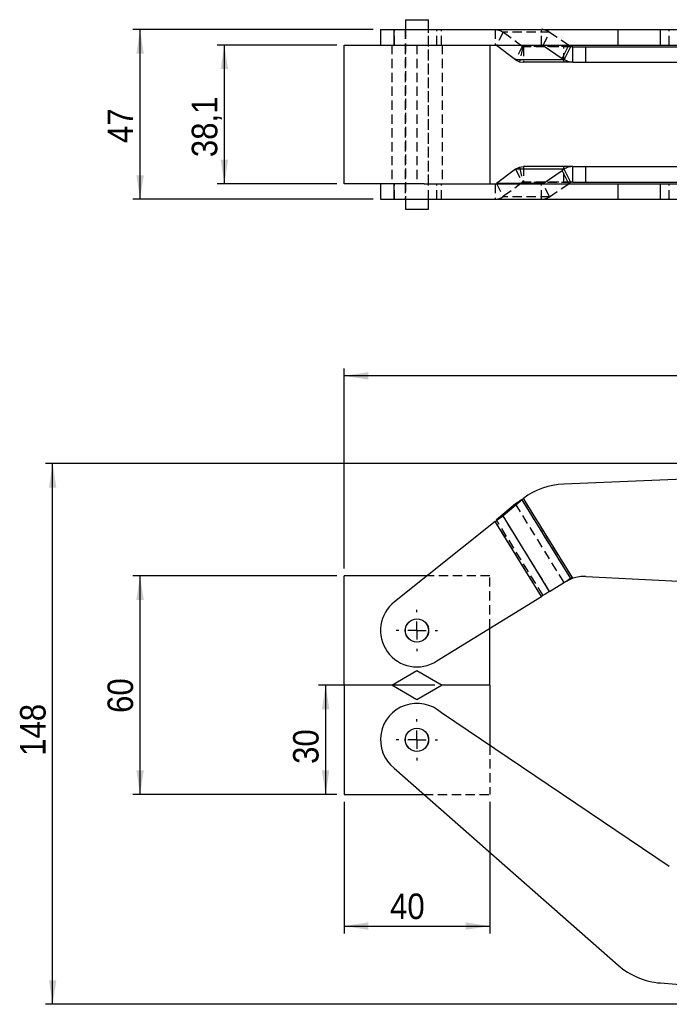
# Model space of a CAD drawing. Extents: x 63 to 825, y 32 to 534.
# Tile 2 of 4: x 63 to 242, y 264 to 534. Entities that reach past the tile are written whole.
import ezdxf

# ---------------------------------------------------------------- set-up
doc = ezdxf.new("R2010")
doc.units = 0
doc.header["$LTSCALE"] = 2
doc.linetypes.add('SLD-SÓLIDA', pattern=[0])
doc.linetypes.add('SLD-TRACEJADA', pattern=[1.905, 1.27, -0.635])
doc.layers.get('0').update_dxf_attribs({"linetype": 'CONTINUOUS'})
doc.styles.add('SLDTEXTSTYLE0', font='GOTHIC.TTF', dxfattribs={"width": 0.913})
doc.dimstyles.new('SLDDIMSTYLE0', dxfattribs={"dimtxt": 7, "dimasz": 6.604, "dimexe": 0, "dimexo": 0.0625, "dimgap": 1.75, "dimtad": 1, "dimdec": 0, "dimrnd": 1e-09, "dimzin": 12, "dimtxsty": 'SLDTEXTSTYLE0', "dimsah": 1, "dimcen": 0.09, "dimazin": 3, "dimtfac": 1, "dimtdec": 0, "dimtofl": 0, "dimtmove": 0, "dimatfit": 3, "dimtolj": 1, "dimtzin": 12})
doc.dimstyles.new('SLDDIMSTYLE1', dxfattribs={"dimtxt": 7, "dimasz": 6.604, "dimexe": 0, "dimexo": 0.0625, "dimgap": 1.75, "dimtad": 1, "dimdec": 0, "dimrnd": 1e-09, "dimzin": 12, "dimtxsty": 'SLDTEXTSTYLE0', "dimsah": 1, "dimcen": 0.09, "dimazin": 3, "dimtfac": 1, "dimtofl": 0, "dimtmove": 0, "dimatfit": 3, "dimtolj": 1, "dimtzin": 12})
doc.dimstyles.new('SLDDIMSTYLE2', dxfattribs={"dimtxt": 7, "dimasz": 6.604, "dimexe": 0, "dimexo": 0.0625, "dimgap": 1.75, "dimtad": 1, "dimrnd": 1e-09, "dimzin": 12, "dimtxsty": 'SLDTEXTSTYLE0', "dimsah": 1, "dimcen": 0.09, "dimazin": 3, "dimtfac": 1, "dimtofl": 0, "dimtmove": 0, "dimatfit": 3, "dimtolj": 1, "dimtzin": 12})

# ---------------------------------------------------------------- blocks, each defined once
blk = doc.blocks.new('*D1')
for p, q in [((152.31, 383.69), (152.31, 438.57)), ((584.24, 374.58), (584.24, 438.57)), ((584.24, 436.57), (152.31, 436.57))]:
    blk.add_line(p, q)
for points in [[(152.31, 436.57), (158.92, 435.55), (158.92, 437.58)], [(584.24, 436.57), (577.64, 437.58), (577.64, 435.55)]]:
    blk.add_solid(points)
at = {"insert": (371.95, 445.51, 0.1), "char_height": 7, "attachment_point": 1, "style": 'SLDTEXTSTYLE0'}
blk.add_mtext('432', dxfattribs=at)
blk = doc.blocks.new('*D2')
for p, q in [((345.78, 412.5), (70.31, 412.5)), ((72.31, 264.08), (72.31, 412.5)), ((312.51, 264.08), (70.31, 264.08))]:
    blk.add_line(p, q)
for points in [[(72.31, 412.5), (71.3, 405.9), (73.33, 405.9)], [(72.31, 264.08), (73.33, 270.68), (71.3, 270.68)]]:
    blk.add_solid(points)
at = {"insert": (63.37, 332.27, 0.1), "char_height": 7, "attachment_point": 1, "rotation": 90, "style": 'SLDTEXTSTYLE0'}
blk.add_mtext('148', dxfattribs=at)
blk = doc.blocks.new('*D3')
for p, q in [((150.31, 381.69), (94.31, 381.69)), ((96.31, 321.69), (96.31, 381.69)), ((150.31, 321.69), (94.31, 321.69))]:
    blk.add_line(p, q)
for points in [[(96.31, 381.69), (95.3, 375.08), (97.33, 375.08)], [(96.31, 321.69), (97.33, 328.29), (95.3, 328.29)]]:
    blk.add_solid(points)
at = {"insert": (87.37, 344.06, 0.1), "char_height": 7, "attachment_point": 1, "rotation": 90, "style": 'SLDTEXTSTYLE0'}
blk.add_mtext('60', dxfattribs=at)
blk = doc.blocks.new('*D4')
for p, q in [((177.24, 351.69), (145.24, 351.69)), ((147.24, 351.69), (147.24, 321.69)), ((150.31, 321.69), (145.24, 321.69))]:
    blk.add_line(p, q)
for points in [[(147.24, 351.69), (146.22, 345.08), (148.26, 345.08)], [(147.24, 321.69), (148.26, 328.29), (146.22, 328.29)]]:
    blk.add_solid(points)
at = {"insert": (138.3, 330.06, 0.1), "char_height": 7, "attachment_point": 1, "rotation": 90, "style": 'SLDTEXTSTYLE0'}
blk.add_mtext('30', dxfattribs=at)
blk = doc.blocks.new('*D6')
for p, q in [((152.31, 319.69), (152.31, 283.54)), ((192.31, 319.69), (192.31, 283.54)), ((152.31, 285.54), (192.31, 285.54))]:
    blk.add_line(p, q)
for points in [[(152.31, 285.54), (158.92, 284.53), (158.92, 286.56)], [(192.31, 285.54), (185.71, 286.56), (185.71, 284.53)]]:
    blk.add_solid(points)
at = {"insert": (164.93, 294.48, 0.1), "char_height": 7, "attachment_point": 1, "style": 'SLDTEXTSTYLE0'}
blk.add_mtext('40', dxfattribs=at)
blk = doc.blocks.new('SW_CENTERMARKSYMBOL_0')
at = {"color": 0}
for p, q in [((0, 5), (0, 5.675)), ((-5, 0), (-5.675, 0)), ((0, 0), (-2.5, 0)), ((0, 0), (0, 2.5)), ((0, 0), (0, -2.5)), ((0, 0), (2.5, 0)), ((5, 0), (5.675, 0)), ((0, -5), (0, -5.675))]:
    blk.add_line(p, q, dxfattribs=at)
blk = doc.blocks.new('SW_CENTERMARKSYMBOL_1')
at = {"color": 0}
for p, q in [((0, 5), (0, 5.675)), ((-5, 0), (-5.675, 0)), ((0, 0), (-2.5, 0)), ((0, 0), (0, 2.5)), ((0, 0), (0, -2.5)), ((0, 0), (2.5, 0)), ((5, 0), (5.675, 0)), ((0, -5), (0, -5.675))]:
    blk.add_line(p, q, dxfattribs=at)
blk = doc.blocks.new('*D15')
for p, q in [((160.31, 531.63), (94.31, 531.63)), ((96.31, 485.03), (96.31, 531.63)), ((160.31, 485.03), (94.31, 485.03))]:
    blk.add_line(p, q)
for points in [[(96.31, 531.63), (95.3, 525.03), (97.33, 525.03)], [(96.31, 485.03), (97.33, 491.63), (95.3, 491.63)]]:
    blk.add_solid(points)
at = {"insert": (87.37, 500.48, -13.17), "char_height": 7, "attachment_point": 1, "rotation": 90, "style": 'SLDTEXTSTYLE0'}
blk.add_mtext('47', dxfattribs=at)
blk = doc.blocks.new('*D16')
for p, q in [((150.31, 527.38), (117.44, 527.38)), ((119.44, 489.28), (119.44, 527.38)), ((150.31, 489.28), (117.44, 489.28))]:
    blk.add_line(p, q)
for points in [[(119.44, 527.38), (118.43, 520.78), (120.46, 520.78)], [(119.44, 489.28), (120.46, 495.88), (118.43, 495.88)]]:
    blk.add_solid(points)
at = {"insert": (110.5, 496.6, -13.17), "char_height": 7, "attachment_point": 1, "rotation": 90, "style": 'SLDTEXTSTYLE0'}
blk.add_mtext('38,1', dxfattribs=at)

msp = doc.modelspace()

# ---------------------------------------------------------------- linework, layer by layer
at = {"color": 7, "linetype": 'SLD-SÓLIDA'}
for p, q in [((169.136, 534.329), (169.136, 531.629)), ((169.136, 534.329), (172.311, 534.329)), ((172.311, 534.329), (175.486, 534.329)), ((175.486, 531.629), (175.486, 534.329)), ((162.311, 531.629), (162.311, 527.379)), ((162.311, 531.629), (166.095, 531.629)), ((166.095, 527.379), (166.095, 531.629)), ((166.095, 531.629), (227.496, 531.629)), ((227.496, 527.379), (227.496, 531.629)), ((227.496, 531.629), (239.138, 531.629)), ((239.138, 527.379), (239.138, 531.629)), ((239.138, 531.629), (312.941, 531.629)), ((152.311, 527.379), (174.244, 527.379)), ((152.311, 489.279), (152.311, 527.379)), ((174.244, 527.379), (227.496, 527.379)), ((192.311, 527.379), (192.311, 489.279)), ((206.922, 527.245), (194.12, 527.245)), ((199.39, 523.333), (194.12, 527.245)), ((206.922, 527.245), (212.182, 523.676)), ((212.182, 523.676), (213.991, 527.357)), ((212.702, 523.333), (214.51, 527.013)), ((213.958, 527.379), (213.991, 527.357)), ((227.496, 527.379), (239.138, 527.379)), ((239.138, 527.379), (312.941, 527.379)), ((215.067, 522.629), (215.067, 526.879)), ((215.067, 526.879), (218.706, 526.879)), ((218.706, 522.629), (218.706, 526.879)), ((218.706, 526.879), (310.604, 526.879)), ((212.702, 523.333), (199.39, 523.333)), ((199.39, 523.333), (200.416, 522.808)), ((200.416, 522.808), (201.527, 522.629)), ((215.067, 522.629), (201.527, 522.629)), ((215.067, 522.629), (218.706, 522.629)), ((218.706, 522.629), (310.604, 522.629)), ((199.39, 493.326), (194.12, 489.413)), ((199.39, 493.326), (200.416, 493.85)), ((212.702, 493.326), (199.39, 493.326)), ((200.416, 493.85), (201.527, 494.029)), ((215.067, 494.029), (201.527, 494.029)), ((206.922, 489.413), (212.182, 492.982)), ((213.991, 489.302), (212.182, 492.982)), ((214.51, 489.645), (212.702, 493.326)), ((215.067, 489.779), (215.067, 494.029)), ((215.067, 494.029), (218.706, 494.029)), ((218.706, 489.779), (218.706, 494.029)), ((218.706, 494.029), (310.604, 494.029)), ((174.244, 489.279), (152.311, 489.279)), ((162.311, 489.279), (162.311, 485.029)), ((166.095, 485.029), (166.095, 489.279)), ((174.244, 489.279), (227.496, 489.279)), ((206.922, 489.413), (194.12, 489.413)), ((213.958, 489.279), (213.991, 489.302)), ((215.067, 489.779), (218.706, 489.779)), ((218.706, 489.779), (310.604, 489.779)), ((227.496, 485.029), (227.496, 489.279)), ((227.496, 489.279), (239.138, 489.279)), ((239.138, 485.029), (239.138, 489.279)), ((239.138, 489.279), (312.941, 489.279)), ((162.311, 485.029), (166.095, 485.029)), ((166.095, 485.029), (227.496, 485.029)), ((169.136, 485.029), (169.136, 482.329)), ((175.486, 482.329), (175.486, 485.029)), ((227.496, 485.029), (239.138, 485.029)), ((239.138, 485.029), (312.941, 485.029)), ((169.136, 482.329), (172.311, 482.329)), ((172.311, 482.329), (175.486, 482.329)), ((346.871, 412.472), (212.604, 406.861)), ((200.416, 402.156), (201.527, 402.944)), ((201.352, 402.734), (200.416, 402.156)), ((201.199, 402.523), (201.352, 402.734)), ((201.352, 402.734), (201.527, 402.944)), ((215.067, 381.007), (201.527, 402.944)), ((199.39, 401.407), (194.12, 397.043)), ((201.199, 402.523), (195.928, 398.159)), ((201.199, 402.523), (199.39, 401.407)), ((199.39, 401.407), (200.416, 402.156)), ((214.51, 380.958), (201.199, 402.523)), ((195.928, 398.159), (194.12, 397.043)), ((208.73, 377.419), (195.928, 398.159)), ((193.798, 396.612), (166.185, 374.589)), ((206.497, 376.04), (193.798, 396.612)), ((175.083, 381.686), (152.311, 381.686)), ((152.311, 351.686), (152.311, 381.686)), ((218.706, 381.494), (326.895, 375.92)), ((208.73, 377.419), (213.991, 380.666)), ((214.137, 380.728), (214.51, 380.958)), ((177.802, 358.328), (206.497, 376.04)), ((192.311, 351.686), (192.311, 367.284)), ((165.383, 351.686), (172.311, 355.686)), ((172.311, 355.686), (179.24, 351.686)), ((165.383, 351.686), (152.311, 351.686)), ((152.311, 351.686), (152.311, 321.686)), ((172.311, 347.686), (165.383, 351.686)), ((179.24, 351.686), (172.311, 347.686)), ((192.311, 351.686), (179.24, 351.686)), ((192.311, 351.686), (192.311, 335.129)), ((241.578, 301.877), (179.027, 344.095)), ((166.095, 328.853), (227.496, 274.854)), ((152.311, 321.686), (174.244, 321.686)), ((239.138, 269.933), (312.941, 264.138))]:
    msp.add_line(p, q, dxfattribs=at)
at = {"color": 7, "linetype": 'SLD-TRACEJADA'}
for p, q in [((166.185, 527.379), (166.185, 531.629)), ((169.111, 531.629), (169.111, 527.379)), ((169.136, 531.629), (169.136, 485.029)), ((175.486, 485.029), (175.486, 531.629)), ((175.511, 527.379), (175.511, 531.629)), ((177.802, 527.379), (177.802, 531.629)), ((179.027, 527.379), (179.027, 531.629)), ((193.798, 531.629), (193.798, 527.379)), ((195.928, 530.926), (194.12, 527.245)), ((208.73, 530.926), (195.928, 530.926)), ((201.199, 527.013), (195.928, 530.926)), ((206.497, 527.379), (206.497, 531.629)), ((206.988, 527.379), (208.73, 530.926)), ((208.73, 530.926), (213.958, 527.379)), ((241.578, 527.379), (241.578, 531.629)), ((165.383, 527.379), (165.383, 489.279)), ((169.111, 527.379), (169.111, 489.279)), ((172.311, 527.379), (172.311, 489.279)), ((175.511, 489.279), (175.511, 527.379)), ((179.24, 527.379), (179.24, 489.279)), ((201.199, 527.013), (199.39, 523.333)), ((201.199, 527.013), (201.352, 526.913)), ((214.51, 527.013), (201.199, 527.013)), ((201.352, 526.913), (200.416, 522.808)), ((201.352, 526.913), (201.527, 526.879)), ((215.067, 526.879), (201.527, 526.879)), ((201.527, 526.879), (201.527, 522.629)), ((212.604, 522.629), (212.604, 526.879)), ((199.39, 493.326), (201.199, 489.645)), ((200.416, 493.85), (201.352, 489.745)), ((201.527, 494.029), (201.527, 489.779)), ((212.604, 489.779), (212.604, 494.029)), ((166.185, 485.029), (166.185, 489.279)), ((169.111, 489.279), (169.111, 485.029)), ((175.511, 485.029), (175.511, 489.279)), ((177.802, 485.029), (177.802, 489.279)), ((179.027, 485.029), (179.027, 489.279)), ((193.798, 489.279), (193.798, 485.029)), ((194.12, 489.413), (195.928, 485.733)), ((201.199, 489.645), (195.928, 485.733)), ((201.199, 489.645), (201.352, 489.745)), ((214.51, 489.645), (201.199, 489.645)), ((201.352, 489.745), (201.527, 489.779)), ((215.067, 489.779), (201.527, 489.779)), ((206.497, 485.029), (206.497, 489.279)), ((208.73, 485.733), (206.988, 489.279)), ((208.73, 485.733), (213.958, 489.279)), ((241.578, 485.029), (241.578, 489.279)), ((208.73, 485.733), (195.928, 485.733)), ((215.067, 381.007), (201.527, 402.944)), ((212.702, 379.842), (199.39, 401.407)), ((214.51, 380.958), (201.199, 402.523)), ((208.73, 377.419), (195.928, 398.159)), ((206.497, 376.04), (193.798, 396.612)), ((206.922, 376.303), (194.12, 397.043)), ((192.311, 381.686), (175.083, 381.686)), ((192.311, 367.284), (192.311, 381.686)), ((192.311, 335.129), (192.311, 321.686)), ((174.244, 321.686), (192.311, 321.686))]:
    msp.add_line(p, q, dxfattribs=at)
at = {"color": 8, "linetype": 'SLD-SÓLIDA'}
for p, q in [((206.922, 527.245), (206.988, 527.379)), ((206.988, 489.279), (206.922, 489.413))]:
    msp.add_line(p, q, dxfattribs=at)
at = {"color": 7, "linetype": 'SLD-SÓLIDA', "flags": 128}
msp.add_lwpolyline([(208.73, 377.419), (208.473, 377.26), (208.206, 377.095), (207.933, 376.926), (207.653, 376.754), (207.368, 376.578), (207.08, 376.4), (206.789, 376.22), (206.497, 376.04)], dxfattribs=at)
at = {"color": 7, "linetype": 'SLD-SÓLIDA'}
for centre, radius in [((172.311, 366.686), 3.2), ((172.311, 366.686), 3.175), ((172.311, 336.686), 3.2), ((172.311, 336.686), 3.175)]:
    msp.add_circle(centre, radius, dxfattribs=at)
at = {"color": 7, "linetype": 'SLD-TRACEJADA'}
for centre, start, end in [((206.474, 527.657), 55.37647, 89.66689), ((206.474, 489.001), 270.33311, 304.62353)]:
    msp.add_arc(centre, 3.972, start, end, dxfattribs=at)
at = {"color": 7, "linetype": 'SLD-SÓLIDA'}
for centre, radius, start, end in [((206.492, 526.623), 0.757, 55.3766, 89.66667), ((229.835, 550.73), 28.238, 235.86675, 237.1304), ((228.039, 547.068), 28.26, 235.86732, 237.12997), ((228.039, 469.59), 28.26, 122.87003, 124.13268), ((206.492, 490.036), 0.757, 270.33333, 304.6234), ((229.835, 465.928), 28.238, 122.8696, 124.13325), ((213.439, 386.879), 20, 92.39275, 126.55833), ((218.192, 371.507), 10, 87.05063, 108.20773), ((216.12, 373.158), 7.507, 117.08943, 121.63853), ((217.927, 374.277), 7.504, 117.08826, 121.63938), ((172.311, 366.686), 10, 127.78365, 303.302), ((172.311, 336.686), 10, 47.80876, 231.56317), ((240.704, 289.872), 20, 228.66994, 265.51027)]:
    msp.add_arc(centre, radius, start, end, dxfattribs=at)
at = {"color": 7, "linetype": 'SLD-TRACEJADA'}
for points in [[(193.798, 531.629), (194.173, 531.598), (194.923, 531.537), (195.593, 531.13), (195.928, 530.926)], [(193.798, 485.029), (194.173, 485.06), (194.923, 485.122), (195.593, 485.529), (195.928, 485.733)]]:
    msp.add_open_spline(points, degree=3, knots=[0, 0, 0, 0, 0.50000082, 1, 1, 1, 1], dxfattribs=at)
at = {"color": 7, "linetype": 'SLD-SÓLIDA'}
for points, knots in [([(215.067, 526.879), (214.971, 526.885), (214.777, 526.897), (214.599, 526.974), (214.51, 527.013)], [0, 0, 0, 0, 0.4999974, 1, 1, 1, 1]), ([(215.067, 522.629), (214.653, 522.66), (213.825, 522.722), (213.076, 523.129), (212.702, 523.333)], [0, 0, 0, 0, 0.4999994, 1, 1, 1, 1]), ([(215.067, 494.029), (214.653, 493.998), (213.825, 493.937), (213.076, 493.53), (212.702, 493.326)], [0, 0, 0, 0, 0.4999994, 1, 1, 1, 1]), ([(215.067, 489.779), (214.971, 489.773), (214.777, 489.762), (214.599, 489.684), (214.51, 489.645)], [0, 0, 0, 0, 0.4999974, 1, 1, 1, 1]), ([(193.798, 396.612), (194.173, 396.882), (194.923, 397.422), (195.593, 397.913), (195.928, 398.159)], [0, 0, 0, 0, 0.50000082, 1, 1, 1, 1]), ([(215.067, 381.007), (214.653, 380.8), (213.825, 380.388), (213.076, 380.024), (212.702, 379.842)], [0, 0, 0, 0, 0.4999994, 1, 1, 1, 1]), ([(215.067, 381.007), (214.971, 380.996), (214.777, 380.975), (214.599, 380.964), (214.51, 380.958)], [0, 0, 0, 0, 0.4999974, 1, 1, 1, 1])]:
    msp.add_open_spline(points, degree=3, knots=knots, dxfattribs=at)

# ---------------------------------------------------------------- block references
for name, p in [('SW_CENTERMARKSYMBOL_1', (172.311, 366.686)), ('SW_CENTERMARKSYMBOL_0', (172.311, 336.686))]:
    msp.add_blockref(name, p)

# ---------------------------------------------------------------- dimensions: what is measured, and where the dimension line sits
for base, p1, p2, dimstyle, picture, middle in [((96.311, 531.629), (162.311, 485.029), (162.311, 531.629), 'SLDDIMSTYLE0', '*D15', (96.311, 508.494)), ((119.442, 527.379), (152.311, 489.279), (152.311, 527.379), 'SLDDIMSTYLE2', '*D16', (119.442, 508.494)), ((72.311, 412.504), (314.507, 264.077), (347.784, 412.504), 'SLDDIMSTYLE1', '*D2', (72.311, 342.87)), ((96.311, 381.686), (152.311, 321.686), (152.311, 381.686), 'SLDDIMSTYLE2', '*D3', (96.311, 352.078)), ((147.24, 321.686), (179.24, 351.686), (152.311, 321.686), 'SLDDIMSTYLE2', '*D4', (147.24, 338.075))]:
    dim = msp.add_linear_dim(base=base, p1=p1, p2=p2, angle=90, dimstyle=dimstyle)
    dim.commit()
    dim.dimension.update_dxf_attribs({"geometry": picture, "text_midpoint": middle, "dimtype": 160})
for base, p1, p2, dimstyle, picture, middle in [((152.311, 436.566), (584.244, 372.581), (152.311, 381.686), 'SLDDIMSTYLE0', '*D1', (382.547, 436.566)), ((192.311, 285.543), (152.311, 321.686), (192.311, 321.686), 'SLDDIMSTYLE2', '*D6', (172.942, 285.543))]:
    dim = msp.add_linear_dim(base=base, p1=p1, p2=p2, dimstyle=dimstyle)
    dim.commit()
    dim.dimension.update_dxf_attribs({"geometry": picture, "text_midpoint": middle, "dimtype": 160})

doc.saveas('drawing.dxf')
